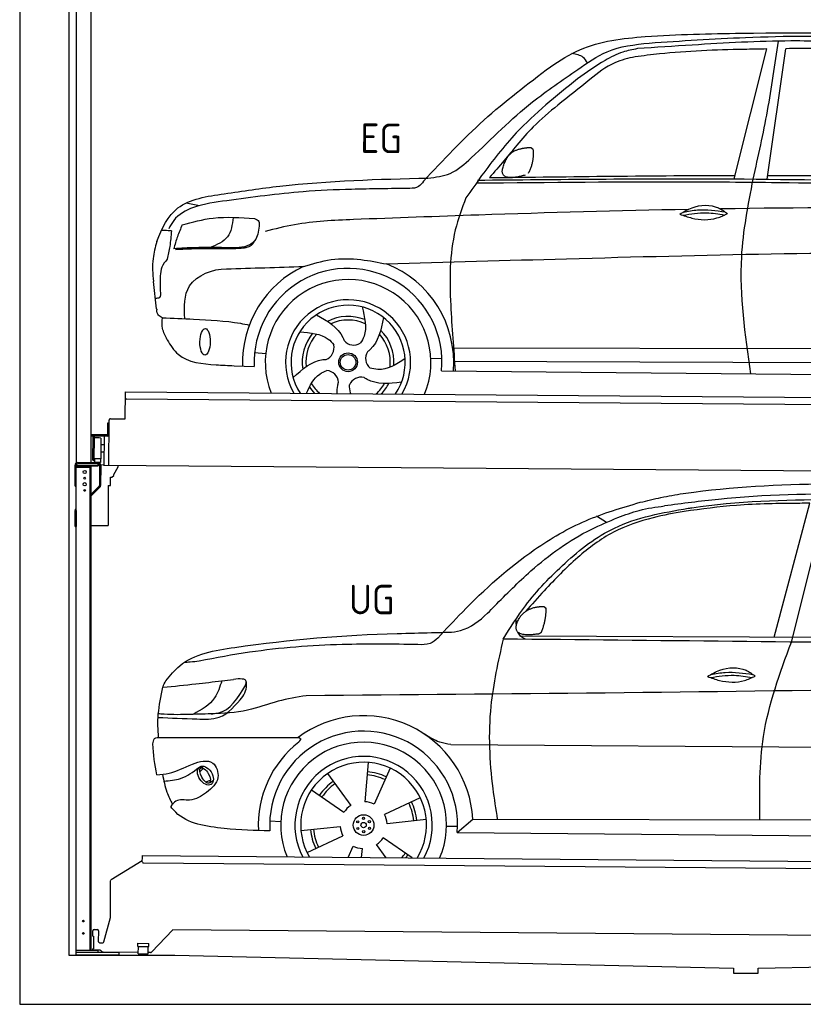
# Model space of a CAD drawing. Header units: millimetres. Extents: x -411 to 6777, y 0 to 6577.
# Tile 1 of 6: x 0 to 3183, y 0 to 3999. Entities that reach past the tile are written whole.
import ezdxf

# ---------------------------------------------------------------- set-up
doc = ezdxf.new("R2010")
doc.units = ezdxf.units.MM
for name, color, linetype, lineweight in [('AM_0', 7, 'Continuous', 50), ('car', 10, 'Continuous', 25), ('Gebäude', 7, 'Continuous', 25), ('Plattform', 7, 'Continuous', 25), ('Ständer hinten', 7, 'Continuous', 25)]:
    doc.layers.add(name, color=color, linetype=linetype, lineweight=lineweight)
doc.styles.get("Standard").update_dxf_attribs({"font": 'ISOCP.SHX'})

# ---------------------------------------------------------------- blocks, each defined once
blk = doc.blocks.new('Ständer_hinten_GT200')
at = {"layer": 'Ständer hinten'}
for p, q in [((235, 2200), (319, 2200)), ((225, 2104), (225, 2190)), ((230, 200), (230, 2190)), ((319, 2187), (230, 2187)), ((230, 2182), (290, 2182)), ((319, 2195), (235, 2195)), ((285, 2182), (285, 218)), ((290, 218), (290, 2187)), ((319, 2187), (319, 2195)), ((324, 2190), (324, 2107.2)), ((329, 2190), (328.9, 2107.1)), ((341.8, 2189.5), (329, 2190.6)), ((341.8, 2187.7), (341.8, 2189.5)), ((399.8, 2187.2), (341.8, 2187.7)), ((383, 2151.9), (399.7, 2182.7)), ((399.7, 2182.7), (399.8, 2187.2)), ((369, 2107), (369, 2140.5)), ((369, 2140.5), (374, 2140.5)), ((374, 2140.5), (382.9, 2147.4)), ((382.9, 2147.4), (383, 2147.8)), ((383, 2147.8), (383, 2151.9)), ((225, 2104), (230, 2104)), ((290, 2072.1), (322.5, 2103.6)), ((325.9, 2100), (290, 2065.2)), ((360, 2106.3), (369, 2107)), ((360, 2106.3), (360, 1944)), ((230, 2004.9), (225, 2004.9)), ((225, 1940), (225, 2004.9)), ((228.1, 2012.1), (230, 2014)), ((230, 2004.9), (230, 1940)), ((225, 1940), (230, 1940)), ((290, 1944), (360, 1944)), ((319, 218), (230, 218)), ((404, 210), (230, 210)), ((404, 200), (230, 200)), ((319, 210), (319, 218)), ((404, 200), (404, 210))]:
    blk.add_line(p, q, dxfattribs=at)
for centre, radius in [((264, 2162), 6.5), ((264, 2137), 3.7), ((264, 2112), 6.5), ((264, 2087), 3.7), ((258.6, 338), 3.7), ((258.6, 288), 3.7)]:
    blk.add_circle(centre, radius, dxfattribs=at)
for centre, radius, start, end in [((235, 2190), 10, 90, 180), ((319, 2190), 10, 0.0086, 89.9915), ((235, 2190), 5, 90, 180), ((319, 2190), 5, 0, 90), ((319, 2107.2), 5, 314.0428, 0), ((318.9, 2107.1), 10, 314.1186, 0), ((235, 2004.9), 10, 134.1186, 180)]:
    blk.add_arc(centre, radius, start, end, dxfattribs=at)
blk = doc.blocks.new('UG Plattfrom Gl550')
at = {"layer": 'Plattform'}
for p, q in [((498.2, 597.8), (498.3, 603.8)), ((498.3, 603.8), (5435.1, 560.7)), ((371.8, 506.3), (498.1, 583.5)), ((498.1, 578.8), (498.2, 597.8)), ((5429.8, 530.7), (503, 573.7)), ((368.7, 352.3), (369.4, 502.1)), ((342.2, 253.9), (368.7, 352.3)), ((297.4, 276.5), (297.6, 298.5)), ((302.6, 303.5), (314.6, 303.4)), ((319.6, 298.3), (319.2, 255.3)), ((621.4, 302.7), (535.3, 212)), ((5347, 261.5), (621.4, 302.7)), ((297.4, 276.5), (299.7, 276.5)), ((299.7, 276.5), (299.3, 225.5)), ((324.2, 250.3), (337.3, 250.2)), ((479.6, 234.9), (479.7, 247.9)), ((479.7, 247.9), (524.7, 247.5)), ((524.6, 234.5), (524.7, 247.5)), ((296.9, 220.5), (297, 225.5)), ((325.2, 220.3), (296.9, 220.5)), ((299.3, 225.5), (297, 225.5)), ((335.5, 213.3), (328.3, 219.2)), ((481.8, 210.9), (338.6, 212.2)), ((479.6, 234.9), (524.6, 234.5)), ((481.8, 204.9), (482.1, 234.9)), ((481.8, 204.9), (521.8, 204.6)), ((521.8, 204.6), (522.1, 234.6)), ((531.7, 210.5), (521.8, 210.6))]:
    blk.add_line(p, q, dxfattribs=at)
for centre, start, end in [((503.1, 578.7), 179.5, 269.5), ((374.4, 502.1), 121.4261, 179.5), ((302.6, 298.5), 89.5, 179.5), ((314.6, 298.4), 359.5, 89.5), ((324.2, 255.3), 179.5, 269.5), ((337.4, 255.2), 269.5, 344.9258), ((325.1, 215.3), 50.8402, 89.5), ((338.6, 217.2), 230.8402, 269.5), ((531.7, 215.5), 269.5, 316.4902)]:
    blk.add_arc(centre, 5, start, end, dxfattribs=at)
blk = doc.blocks.new('Palette EG Gl550')
at = {"layer": 'Plattform'}
for p, q in [((428.6, 2377), (429.5, 2487)), ((429.5, 2487), (5467.3, 2448)), ((5462.1, 2418), (434.2, 2457)), ((356.5, 2360.3), (356.1, 2314.3)), ((363.5, 2360.2), (356.5, 2360.3)), ((358.1, 2313.3), (358.5, 2360.3)), ((362.6, 2187.5), (363.6, 2372.5)), ((368.6, 2377.5), (428.6, 2377)), ((354.1, 2312.3), (292.8, 2312.8)), ((293.1, 2312.8), (293.1, 2307.8)), ((293.1, 2310.8), (355.1, 2310.3)), ((355.1, 2307.3), (293.1, 2307.8)), ((297.3, 2210.5), (298, 2304.5)), ((302, 2304.5), (301.3, 2210.5)), ((330, 2299.4), (329.3, 2215.2)), ((342.6, 2307.4), (341.7, 2187.7)), ((355.1, 2307.3), (355.1, 2310.3)), ((363.1, 2313.2), (358.1, 2313.3)), ((358.2, 2313.3), (363.1, 2313.2)), ((342.1, 2241.7), (329.5, 2241.8)), ((342.3, 2271.9), (329.8, 2272.3)), ((328.9, 2215), (303.9, 2215)), ((303.9, 2215), (303.9, 2200)), ((328.9, 2215), (303.9, 2215)), ((303.9, 2215), (303.9, 2200)), ((303.9, 2200), (328.9, 2200)), ((328.9, 2200), (303.9, 2200)), ((328.9, 2215), (328.9, 2200)), ((328.9, 2215), (328.9, 2200)), ((5465, 2148), (341.7, 2187.7))]:
    blk.add_line(p, q, dxfattribs=at)
for centre, radius, start, end in [((434.3, 2462), 5, 179.556, 269.556), ((368.6, 2372.5), 5, 89.556, 179.556), ((300, 2304.5), 2, 359.3444, 179.3444), ((302.4, 2300.4), 0.4, 179.3444, 271.7264), ((313.4, 1973.4), 326.8, 87.1681, 91.938), ((329.6, 2299.4), 0.4, 359.3444, 86.9565), ((354.1, 2314.3), 2.01, 269.7445, 359.3674), ((355.1, 2313.3), 3, 269.7663, 359.5554), ((355.1, 2313.3), 6, 269.556, 359.556), ((355.1, 2313.3), 6, 269.5566, 359.5553), ((299.3, 2210.5), 2, 179.3444, 359.3444), ((301.7, 2214.6), 0.4, 86.9623, 179.3444), ((302.7, 2223.3), 8.39, 263.3001, 278.0521), ((328.9, 2215.2), 0.4, 267.6536, 359.3444)]:
    blk.add_arc(centre, radius, start, end, dxfattribs=at)
blk = doc.blocks.new('Car_UG')
at = {"layer": 'car'}
for p, q in [((3119.4, 1502.8), (3258.9, 2083.2)), ((3049.2, 1522.4), (3188.4, 2067.2)), ((2363.9, 1981.2), (2323.3, 2005.3)), ((2018.2, 1516.7), (4071.9, 1528)), ((1686.7, 1072), (1687.1, 1072)), ((1740.1, 1072.2), (3746.7, 1078.5)), ((721.8, 952.1), (736.6, 966.1)), ((723.6, 965.3), (734.1, 974.7)), ((1405.7, 996.9), (1393.6, 837)), ((1495.1, 974.6), (1431.3, 827.5)), ((1240.8, 949.6), (1336.3, 820.8)), ((746.4, 910.7), (765.7, 918.1)), ((761.5, 906.9), (777, 916.6)), ((1176.9, 883.3), (1309.3, 793)), ((1618.4, 855.5), (1474, 786)), ((1643.8, 766.9), (1484.6, 748.6)), ((1770.2, 716.1), (1832.9, 770.4)), ((1832.9, 770.4), (3642.9, 784.6)), ((1008.4, 755), (1053.1, 753.1)), ((1135.4, 716.9), (1294.6, 735.3)), ((1726.3, 740.3), (1771.1, 740.7)), ((1160.8, 628.4), (1305.2, 697.9)), ((1588.1, 610.3), (1469.9, 690.9)), ((1770.2, 716.1), (3701, 717.8)), ((1327.7, 609.9), (1347.9, 656.3)), ((1382.8, 610), (1385.6, 646.8)), ((1482.1, 610.1), (1442.9, 663))]:
    blk.add_line(p, q, dxfattribs=at)
for centre, radius in [((1389.6, 741.9), 41.9), ((1388.8, 769.1), 4.46), ((1412.8, 756.2), 4.46), ((1365.7, 754.9), 4.46), ((1366.4, 727.7), 4.46), ((1389.6, 741.9), 10.7), ((1413.5, 729), 4.46), ((1390.3, 714.8), 4.46)]:
    blk.add_circle(centre, radius, dxfattribs=at)
for centre, radius, start, end in [((1389.8, 742.4), 443.9, 3.6233, 127.5084), ((1389.6, 741.9), 381.5, 356.1115, 184.141), ((1389.6, 741.9), 427.8, 128.5907, 183.5582), ((1389.6, 741.9), 336.7, 337.0019, 203.1531), ((1389.6, 741.9), 279.1, 331.8638, 208.2913), ((1389.6, 741.9), 255.4, 328.9743, 211.1808), ((1389.6, 741.9), 204, 65.3726, 86.5671), ((1389.6, 741.9), 216.3, 65.4485, 86.5251), ((1389.6, 741.9), 216.3, 125.4485, 146.5251), ((1389.6, 741.9), 204, 125.3726, 146.5671), ((1389.6, 741.9), 95.2, 124.034, 147.5844), ((1389.6, 741.9), 95.2, 64.034, 87.5844), ((1389.6, 741.9), 204, 5.3726, 26.5671), ((1389.6, 741.9), 216.3, 5.4485, 26.5251), ((1389.6, 741.9), 95.2, 4.034, 27.5844), ((1389.6, 742), 216.3, 185.4485, 206.5251), ((1389.6, 741.9), 204, 185.3726, 206.5671), ((1389.6, 742), 95.2, 184.034, 207.5844), ((1389.6, 741.9), 95.2, 304.034, 327.5844), ((1389.6, 741.9), 95.2, 244.034, 267.5844), ((1389.6, 741.9), 204, 319.7706, 326.5671), ((1389.6, 741.9), 216.3, 322.4984, 326.5251)]:
    blk.add_arc(centre, radius, start, end, dxfattribs=at)
for centre, major_axis, ratio in [((744.9, 936.4), (23.2, -35.3), 0.641217), ((743.6, 937), (-17.9, 30.2), 0.433194)]:
    blk.add_ellipse(centre, major_axis=major_axis, ratio=ratio, dxfattribs=at)
for points, knots in [([(2673.6, 2101.7), (2688.3, 2103.8), (2892.1, 2133.3), (3240, 2153.3), (3572.3, 2144.1), (3713.5, 2140.2)], [0, 0, 0, 0, 44.363443, 617.827051, 1041.677324, 1041.677324, 1041.677324, 1041.677324]), ([(2499.6, 2064), (2527.6, 2071.1), (2585.2, 2085.6), (2643.6, 2096.2), (2673.6, 2101.7)], [0, 0, 0, 0, 86.602296, 178.13615, 178.13615, 178.13615, 178.13615]), ([(4360.6, 1997.9), (4212.5, 2028.4), (3890.5, 2094.7), (3371.9, 2112.1), (2931.5, 2097.6), (2671.4, 2060.7), (2598.4, 2050.4)], [0, 0, 0, 0, 452.969864, 984.660554, 1551.463157, 1772.575196, 1772.575196, 1772.575196, 1772.575196]), ([(2694.7, 2041.5), (2699.6, 2042.3), (2889.8, 2073.3), (3138.1, 2082), (3380.2, 2085), (3434.7, 2085.7)], [0, 0, 0, 0, 14.958905, 578.066478, 741.647169, 741.647169, 741.647169, 741.647169]), ([(1683.6, 1504.3), (1716, 1540.2), (1835.2, 1672), (2026, 1846.8), (2274, 1995.2), (2424.9, 2041.2), (2499.6, 2064)], [0, 0, 0, 0, 145.246154, 533.109695, 771.486221, 1004.894321, 1004.894321, 1004.894321, 1004.894321]), ([(1948.9, 1503), (1977.4, 1549.1), (2047.5, 1662.6), (2194.7, 1820), (2405.9, 1988.6), (2591.2, 2022.5), (2694.7, 2041.5)], [0, 0, 0, 0, 162.281083, 399.433399, 644.903205, 954.973623, 954.973623, 954.973623, 954.973623]), ([(2410.1, 2001.1), (2438.7, 2012.2), (2499.5, 2035.7), (2564.1, 2045.3), (2598.4, 2050.4)], [0, 0, 0, 0, 91.476949, 195.154815, 195.154815, 195.154815, 195.154815]), ([(3188.4, 2067.2), (3174.9, 2066.9), (3075.5, 2064.8), (2904.7, 2061.4), (2749, 2038.7), (2678.4, 2028.4)], [666.326512, 666.326512, 666.326512, 666.326512, 706.624571, 964.215873, 1178.205668, 1178.205668, 1178.205668, 1178.205668]), ([(1912.1, 1636.5), (1959.9, 1685.6), (2076.7, 1805.6), (2245.6, 1931.2), (2373.5, 1985.5), (2410.1, 2001.1)], [0, 0, 0, 0, 205.645796, 502.611548, 621.944957, 621.944957, 621.944957, 621.944957]), ([(2678.4, 2028.4), (2636.4, 2020.6), (2538.1, 2002.3), (2386.2, 1948.2), (2241.1, 1837.7), (2130.6, 1720.8), (2063.6, 1644.3), (2038.6, 1615.8)], [0, 0, 0, 0, 128.205286, 300.044117, 477.787268, 668.958491, 782.608096, 782.608096, 782.608096, 782.608096]), ([(1657.5, 1526.1), (1663.4, 1526.4), (1702.6, 1528.5), (1788.4, 1525.3), (1864.5, 1585.3), (1903.1, 1626.8), (1912.1, 1636.5)], [0, 0, 0, 0, 17.864769, 117.886459, 248.863247, 288.815655, 288.815655, 288.815655, 288.815655]), ([(581, 1319.9), (598.5, 1341.9), (665.7, 1426.2), (1011.8, 1486.6), (1343.3, 1516.6), (1611.1, 1524.7), (1657.5, 1526.1)], [0, 0, 0, 0, 82.89181, 318.191673, 980.786507, 1119.82356, 1119.82356, 1119.82356, 1119.82356]), ([(2040.1, 1502.9), (2032.7, 1506.7), (2018.7, 1513.7), (2010.9, 1525.5), (2008.3, 1531.9)], [0, 0, 0, 0, 23.95332, 45.454919, 45.454919, 45.454919, 45.454919]), ([(1683.6, 1504.3), (1673.7, 1495.6), (1651, 1475.4), (1620.2, 1476.6), (1602.8, 1477.3)], [0, 0, 0, 0, 38.143453, 88.165274, 88.165274, 88.165274, 88.165274]), ([(1948.9, 1503), (1929.3, 1412.2), (1886.1, 1212.1), (1900, 963.5), (1925.5, 812.4), (1932.4, 771.2)], [0, 0, 0, 0, 277.646403, 612.029433, 737.577371, 737.577371, 737.577371, 737.577371]), ([(2999.2, 779.6), (2996.6, 893.4), (2990.8, 1141.6), (3074.2, 1376), (3119.4, 1502.8)], [0, 0, 0, 0, 338.772014, 738.643609, 738.643609, 738.643609, 738.643609]), ([(1602.8, 1477.3), (1500.3, 1477.6), (1272, 1478.3), (974.5, 1452.7), (783, 1414.7), (715, 1401.3)], [0, 0, 0, 0, 307.290604, 684.949059, 892.925798, 892.925798, 892.925798, 892.925798]), ([(715, 1401.3), (702.8, 1399.4), (682.4, 1396.2), (661.8, 1395), (653.6, 1394.5)], [0, 0, 0, 0, 36.94927, 61.79219, 61.79219, 61.79219, 61.79219]), ([(2780.2, 1359.4), (2796.1, 1369.2), (2842.3, 1397.6), (2920.7, 1401), (2961.8, 1371.5), (2973.8, 1362.9)], [0, 0, 0, 0, 56.386158, 162.852709, 206.792536, 206.792536, 206.792536, 206.792536]), ([(2780.2, 1359.4), (2796.2, 1353.4), (2844.4, 1336.4), (2915.2, 1334.3), (2959.9, 1356.1), (2973.8, 1362.9)], [5.208578, 5.208578, 5.208578, 5.208578, 44.198582, 121.455021, 156.55166, 156.55166, 156.55166, 156.55166]), ([(2791.9, 1355.2), (2824.2, 1360.6), (2880.8, 1370.1), (2937.3, 1361.2), (2961.4, 1356.9)], [0, 0, 0, 0, 73.878693, 129.282646, 129.282646, 129.282646, 129.282646]), ([(2793.8, 1367.6), (2813.3, 1371.6), (2869.7, 1382.1), (2927, 1374.8), (2964.4, 1369.6)], [7.57653, 7.57653, 7.57653, 7.57653, 52.544532, 137.659237, 137.659237, 137.659237, 137.659237]), ([(568.9, 1293.5), (613.6, 1298.3), (693.2, 1306.7), (772.5, 1317.5), (807.3, 1322.2)], [0, 0, 0, 0, 134.722083, 240.148268, 240.148268, 240.148268, 240.148268]), ([(568.9, 1293.5), (569, 1293.9), (571, 1303.4), (576.1, 1311.8), (581, 1319.9)], [0, 0, 0, 0, 1.13726, 29.051294, 29.051294, 29.051294, 29.051294]), ([(807.3, 1322.2), (800.1, 1297.4), (782.2, 1236.2), (725.9, 1203.7), (692.4, 1184.4)], [0, 0, 0, 0, 75.006289, 185.501988, 185.501988, 185.501988, 185.501988]), ([(905, 1306), (906.1, 1310.7), (911.9, 1334), (880.5, 1330.9), (855.5, 1328.4)], [0, 0, 0, 0, 13.096912, 65.411115, 65.411115, 65.411115, 65.411115]), ([(893.3, 1258.9), (898.7, 1268.9), (909.3, 1288.1), (908.2, 1310.1), (907.7, 1320.6)], [0, 0, 0, 0, 33.373471, 64.521028, 64.521028, 64.521028, 64.521028]), ([(4890.6, 1288.6), (4777.2, 1299.9), (4524.7, 1325.1), (4086.9, 1331.2), (2954.4, 1298.1), (1961.1, 1279.8), (1151.4, 1264.8)], [0, 0, 0, 0, 341.879851, 760.963773, 1312.001547, 3741.308129, 3741.308129, 3741.308129, 3741.308129]), ([(553.4, 1089.4), (549.9, 1120.8), (547.7, 1189.3), (561.5, 1256.9), (568.9, 1293.5)], [233.087768, 233.087768, 233.087768, 233.087768, 327.386109, 438.943239, 438.943239, 438.943239, 438.943239]), ([(766.1, 1187.6), (775.3, 1188.3), (838.7, 1193.2), (874.5, 1254), (905, 1306)], [0, 0, 0, 0, 27.186628, 187.736759, 187.736759, 187.736759, 187.736759]), ([(550.5, 1170.6), (602.3, 1169.1), (683.6, 1166.7), (816, 1163.2), (864.7, 1223.5), (893.3, 1258.9)], [0, 0, 0, 0, 158.046902, 247.919639, 375.430208, 375.430208, 375.430208, 375.430208]), ([(1151.4, 1264.8), (1112.9, 1258.3), (1031.9, 1244.5), (908.8, 1194.3), (815.8, 1189.9), (766.1, 1187.6)], [0, 0, 0, 0, 117.033337, 246.052945, 394.183881, 394.183881, 394.183881, 394.183881]), ([(766.1, 1187.6), (733.2, 1186.1), (665.1, 1182.9), (593.3, 1181.8), (554.8, 1185), (551.4, 1185.2)], [0, 0, 0, 0, 98.913306, 204.443634, 214.852043, 214.852043, 214.852043, 214.852043]), ([(530.6, 1062.9), (531.2, 1071), (532, 1081.5), (543.6, 1089.6), (549.7, 1089.5), (553.4, 1089.4)], [0, 0, 0, 0, 22.369619, 29.273836, 40.160281, 40.160281, 40.160281, 40.160281]), ([(553.4, 1089.4), (615.4, 1090), (826.6, 1091.9), (1037.8, 1093.8), (1119.5, 1094.5)], [24.694283, 24.694283, 24.694283, 24.694283, 210.588534, 658.29544, 658.29544, 658.29544, 658.29544]), ([(1119.5, 1094.5), (1123.9, 1094), (1135.3, 1092.6), (1127.5, 1082.5), (1122.8, 1076.3)], [0, 0, 0, 0, 10.752795, 27.576977, 27.576977, 27.576977, 27.576977]), ([(1740.1, 1072.2), (1724.8, 1074.7), (1686.2, 1081), (1652.7, 1101.6), (1632.5, 1114.1)], [0, 0, 0, 0, 45.939522, 116.435962, 116.435962, 116.435962, 116.435962]), ([(547.6, 937.7), (564.6, 939.3), (615.7, 944.2), (679.2, 981.7), (778.3, 1010.2), (809.5, 918), (771.3, 885.5), (750.3, 867.6)], [0, 0, 0, 0, 50.161126, 151.683964, 234.294042, 296.871295, 373.222701, 373.222701, 373.222701, 373.222701]), ([(576.5, 912.7), (599.7, 914.5), (652.2, 918.4), (694.4, 950.6), (718, 968.6)], [0, 0, 0, 0, 68.191309, 155.020743, 155.020743, 155.020743, 155.020743]), ([(570.5, 940.1), (575.7, 915.7), (584.8, 873.3), (604.1, 834.6), (612.3, 818.2)], [0, 0, 0, 0, 74.615031, 129.277415, 129.277415, 129.277415, 129.277415]), ([(750.3, 867.6), (729, 853), (691.8, 827.7), (629.6, 843), (612, 818.1), (605.8, 809.3)], [0, 0, 0, 0, 75.158891, 131.059011, 161.208919, 161.208919, 161.208919, 161.208919]), ([(1009.1, 714.4), (948.8, 715.2), (819.4, 718.6), (662.4, 741.7), (611.9, 801), (605.8, 809.3)], [46.114962, 46.114962, 46.114962, 46.114962, 230.839937, 438.448503, 469.89769, 469.89769, 469.89769, 469.89769])]:
    blk.add_open_spline(points, degree=3, knots=knots, dxfattribs=at)
for points, degree in [([(2012.7, 1587.1), (2028.9, 1617.5), (2071.5, 1632)], 2), ([(2071.5, 1632), (2100.1, 1638), (2113, 1636.9)], 2), ([(2103.7, 1532.7), (2124.6, 1585.9), (2121.6, 1630.8)], 2), ([(2113, 1636.9), (2119.1, 1630.9), (2121.6, 1630.8)], 2), ([(2001.9, 1560.2), (2001.1, 1568), (2000.7, 1576.3), (2000.3, 1584.5)], 3), ([(2090.2, 1524.9), (1968.2, 1505.1), (2012.7, 1587.1)], 2), ([(2090.2, 1524.9), (2096.2, 1526.7), (2103.7, 1532.7)], 2), ([(3811.9, 1502.7), (3190.9, 1502.8), (2569.9, 1502.9), (1948.9, 1503)], 3), ([(807.3, 1322.2), (823.4, 1324.3), (839.4, 1326.3), (855.5, 1328.4)], 3), ([(547.6, 937.7), (537.8, 978.4), (533.7, 1020.6), (530.6, 1062.9)], 3)]:
    blk.add_open_spline(points, degree=degree, dxfattribs=at)
blk = doc.blocks.new('Car_EG')
at = {"layer": 'car'}
for p, q in [((2876.3, 3374.3), (3004.9, 3903.2)), ((3010.3, 3374.3), (3081.8, 3904.9)), ((651.2, 3259.4), (705.8, 3249.4)), ((534.3, 2828.2), (520.9, 2939.3)), ((1741.3, 2679.3), (3606.5, 2690.6)), ((933.9, 2653.9), (978.9, 2651.1)), ((850.9, 2600.1), (932.6, 2597.9)), ((1649.5, 2636.5), (1694.6, 2636.2)), ((1742.5, 2625.9), (3600.6, 2633.6)), ((1693.8, 2586), (3651, 2582.3))]:
    blk.add_line(p, q, dxfattribs=at)
for radius in [38.2, 31.6]:
    blk.add_circle((1313.6, 2617.5), radius, dxfattribs=at)
for centre, radius, start, end in [((1313.6, 2617.4), 429, 115.3257, 182.2892), ((1313.6, 2617.4), 429, 355.78, 69.0419), ((1313.6, 2617.5), 381.5, 355.2633, 182.9357), ((1313.6, 2617.4), 336.4, 337.7896, 202.2104), ((1313.6, 2617.4), 254, 329.958, 210.042), ((1313.6, 2617.5), 231.9, 326.7412, 213.2588), ((1313.6, 2617.5), 186.2, 69.0353, 117.173), ((1313.6, 2617.5), 171.5, 66.3622, 114.5079), ((1313.6, 2617.5), 186.2, 141.0346, 189.1631), ((1313.6, 2617.5), 171.5, 138.3625, 186.4977), ((1313.6, 2617.5), 171.5, 354.349, 42.5022), ((1313.6, 2617.5), 186.2, 357.0232, 45.1683), ((1203.8, 2676.3), 52.3, 293.4441, 13.2029), ((1335.7, 2740.1), 52.3, 221.4441, 301.2029), ((1437.1, 2634.4), 52.3, 149.4441, 229.2029), ((1223.7, 2531.2), 52.3, 5.4441, 85.2029), ((1313.6, 2617.5), 171.5, 210.3494, 227.8612), ((1367.9, 2505.3), 52.3, 77.4441, 157.2029), ((1313.6, 2617.5), 171.5, 312.1388, 330.4884), ((1313.6, 2617.5), 186.2, 316.9275, 333.1555), ((1313.6, 2617.5), 186.2, 213.0221, 223.0725)]:
    blk.add_arc(centre, radius, start, end, dxfattribs=at)
blk.add_ellipse((732.2, 2696.1), major_axis=(-0.6, -53.8), ratio=0.38902, dxfattribs=at)
for points, knots in [([(2125.9, 3824.1), (2164.8, 3849.7), (2279.7, 3925.3), (2552.6, 3957.8), (2771.9, 3963.4), (2901.5, 3966.7)], [0, 0, 0, 0, 138.416977, 409.239574, 800.634472, 800.634472, 800.634472, 800.634472]), ([(2526.9, 3923.5), (2656.9, 3933.3), (2949.9, 3955.4), (3422.9, 3961.7), (3824.8, 3933.3), (4068.6, 3917.8), (4126.3, 3911)], [0, 0, 0, 0, 391.04113, 881.651907, 1416.366113, 1602.404452, 1602.404452, 1602.404452, 1602.404452]), ([(2901.5, 3966.7), (3162.7, 3970.3), (3629.1, 3976.8), (4094, 3939.6), (4298.6, 3923.3)], [0, 0, 0, 0, 783.131876, 1398.451598, 1398.451598, 1398.451598, 1398.451598]), ([(1632.3, 3368), (1663.4, 3372), (1730.5, 3380.6), (1866.8, 3504.8), (2019.1, 3664.9), (2213.8, 3794.9), (2361.4, 3904.2), (2467.8, 3916.6), (2526.9, 3923.5)], [0, 0, 0, 0, 92.088496, 198.244431, 535.20583, 761.03899, 900.746615, 1075.694159, 1075.694159, 1075.694159, 1075.694159]), ([(3391.9, 3932.7), (3295.3, 3935.1), (3064.9, 3940.8), (2760.5, 3921.2), (2553.1, 3905.9), (2478.9, 3900.4)], [0, 0, 0, 0, 289.925788, 691.034976, 914.075582, 914.075582, 914.075582, 914.075582]), ([(2953.5, 3374.4), (2973.2, 3466.8), (3012.9, 3652.5), (3038.4, 3840.8), (3051.2, 3935.3)], [0, 0, 0, 0, 283.470666, 569.579509, 569.579509, 569.579509, 569.579509]), ([(2478.9, 3900.4), (2458.9, 3896.3), (2412.8, 3886.9), (2330.2, 3844.1), (2272.4, 3801.9), (2236, 3775.3)], [0, 0, 0, 0, 61.035564, 140.794883, 275.952712, 275.952712, 275.952712, 275.952712]), ([(3004.9, 3903.2), (2973.6, 3902.4), (2827.9, 3898.6), (2649.2, 3891), (2503.1, 3871.5), (2470.4, 3867.2)], [197.256536, 197.256536, 197.256536, 197.256536, 291.063452, 634.28515, 733.122134, 733.122134, 733.122134, 733.122134]), ([(2470.4, 3867.2), (2442, 3860.6), (2373.5, 3844.7), (2275.1, 3763.3), (2200.8, 3703.4), (2158, 3668.9)], [0, 0, 0, 0, 86.597787, 208.561469, 374.433345, 374.433345, 374.433345, 374.433345]), ([(2276.8, 3841.3), (2271.4, 3849.3), (2256.6, 3870.9), (2230.1, 3875.3), (2213.2, 3878.1)], [0, 0, 0, 0, 27.928882, 76.157533, 76.157533, 76.157533, 76.157533]), ([(1614.8, 3355.6), (1693.6, 3441.3), (1850.5, 3612.2), (2034.3, 3753.6), (2125.9, 3824.1)], [0, 0, 0, 0, 348.504368, 694.469057, 694.469057, 694.469057, 694.469057]), ([(2236, 3775.3), (2150.3, 3705.2), (2006.7, 3587.8), (1871, 3410.9), (1807.9, 3319), (1786.9, 3288.5)], [0, 0, 0, 0, 330.81645, 554.406323, 665.421108, 665.421108, 665.421108, 665.421108]), ([(2158, 3668.9), (2123.6, 3640.1), (2063.8, 3589.8), (1996, 3509.1), (1938.9, 3438.8), (1901.7, 3394.9), (1882.1, 3371.8)], [0, 0, 0, 0, 134.354018, 233.932561, 315.374508, 406.281998, 406.281998, 406.281998, 406.281998]), ([(805.5, 3298.3), (880.5, 3309.9), (1154.1, 3352.3), (1431.1, 3362.2), (1632.3, 3368)], [0, 0, 0, 0, 227.568723, 830.29912, 830.29912, 830.29912, 830.29912]), ([(1829.4, 3350), (2123.4, 3354.9), (2547, 3361.9), (3369.2, 3362), (3897.4, 3350.9), (4296, 3342.6)], [0, 0, 0, 0, 882.102268, 1270.770708, 2466.750946, 2466.750946, 2466.750946, 2466.750946]), ([(1833.2, 3361.3), (2161.7, 3367.2), (3013.6, 3382.7), (3865.5, 3365), (4388.9, 3354.1)], [0, 0, 0, 0, 985.739727, 2555.887054, 2555.887054, 2555.887054, 2555.887054]), ([(2950.5, 2583.6), (2925.9, 2741.9), (2884.8, 3006.6), (2933.8, 3268.9), (2953.5, 3374.4)], [0, 0, 0, 0, 475.917648, 795.663342, 795.663342, 795.663342, 795.663342]), ([(1559.4, 3325.3), (1480.1, 3324), (1335.7, 3321.6), (1086.9, 3309.2), (918.9, 3284.8), (815.5, 3269.8)], [0, 0, 0, 0, 238.01557, 433.396453, 746.784674, 746.784674, 746.784674, 746.784674]), ([(1614.8, 3355.6), (1608.6, 3346.8), (1595.1, 3328), (1571.9, 3326.2), (1559.4, 3325.3)], [0, 0, 0, 0, 30.757615, 66.116724, 66.116724, 66.116724, 66.116724]), ([(532.7, 3101.6), (552.8, 3157.2), (606.7, 3266.9), (735.6, 3287.3), (805.5, 3298.3)], [67.561551, 67.561551, 67.561551, 67.561551, 233.573658, 430.399521, 430.399521, 430.399521, 430.399521]), ([(1786.9, 3288.5), (1771.3, 3245.5), (1720.6, 3106.3), (1724.5, 2864.4), (1741.6, 2674.5), (1749.5, 2585.9)], [0, 0, 0, 0, 136.633435, 442.372192, 710.487643, 710.487643, 710.487643, 710.487643]), ([(815.5, 3269.8), (770.1, 3263.7), (693.2, 3253.3), (607.6, 3206.4), (587.4, 3165.7), (581.5, 3153.9)], [0, 0, 0, 0, 137.99626, 233.728897, 272.771125, 272.771125, 272.771125, 272.771125]), ([(2689.9, 3249), (2406.4, 3241.5), (1953.4, 3225.3), (1500.6, 3205), (1331.1, 3197.4)], [1993.331731, 1993.331731, 1993.331731, 1993.331731, 2843.912796, 3352.993084, 3352.993084, 3352.993084, 3352.993084]), ([(2656.4, 3229.7), (2672.4, 3239.6), (2718.6, 3267.9), (2797, 3271.4), (2838.1, 3241.9), (2850.1, 3233.3)], [0, 0, 0, 0, 56.386158, 162.852709, 206.792536, 206.792536, 206.792536, 206.792536]), ([(2670.1, 3238), (2689.5, 3242), (2746, 3252.5), (2803.2, 3245.2), (2840.7, 3240)], [7.57653, 7.57653, 7.57653, 7.57653, 52.544532, 137.659237, 137.659237, 137.659237, 137.659237]), ([(635.9, 3170.6), (677.3, 3182), (773, 3208.6), (872.5, 3202), (928.9, 3198.3)], [0, 0, 0, 0, 128.068451, 296.209187, 296.209187, 296.209187, 296.209187]), ([(842.6, 3202.6), (838.9, 3173.2), (831.6, 3114.5), (777.3, 3091), (750.2, 3079.2)], [0, 0, 0, 0, 82.469489, 164.871029, 164.871029, 164.871029, 164.871029]), ([(2656.4, 3229.7), (2672.5, 3223.8), (2720.7, 3206.8), (2791.5, 3204.7), (2836.2, 3226.5), (2850.1, 3233.3)], [5.208578, 5.208578, 5.208578, 5.208578, 44.198582, 121.455021, 156.55166, 156.55166, 156.55166, 156.55166]), ([(2668.2, 3225.6), (2700.5, 3231), (2757.1, 3240.4), (2813.5, 3231.6), (2837.7, 3227.3)], [0, 0, 0, 0, 73.878693, 129.282646, 129.282646, 129.282646, 129.282646]), ([(635.9, 3170.6), (629, 3154.6), (615.3, 3123), (606.3, 3089.8), (601.9, 3073.3)], [0, 0, 0, 0, 52.081574, 103.113227, 103.113227, 103.113227, 103.113227]), ([(948.3, 3167.2), (945.6, 3145.6), (941.6, 3114.6), (905.7, 3086), (862.9, 3078.5), (829.7, 3078.8), (810.5, 3079)], [0, 0, 0, 0, 61.688141, 88.915796, 131.377114, 188.888446, 188.888446, 188.888446, 188.888446]), ([(928.9, 3198.3), (936.2, 3195.1), (950, 3189.1), (948.8, 3174.2), (948.3, 3167.2)], [0, 0, 0, 0, 21.276303, 40.575349, 40.575349, 40.575349, 40.575349]), ([(1331.1, 3197.4), (1250.8, 3193.4), (1129.6, 3187.4), (1012.6, 3156.6), (973.1, 3146.2)], [0, 0, 0, 0, 240.25843, 362.37059, 362.37059, 362.37059, 362.37059]), ([(592.1, 3145.2), (583, 3146), (569.4, 3147.1), (555.8, 3147.4), (551.3, 3147.5)], [0, 0, 0, 0, 27.361498, 40.86311, 40.86311, 40.86311, 40.86311]), ([(592.1, 3145.2), (590.5, 3124.3), (587.6, 3085.8), (579.7, 3048.1), (576.2, 3030.9)], [0, 0, 0, 0, 62.962155, 115.550095, 115.550095, 115.550095, 115.550095]), ([(532.7, 3101.6), (526.8, 3078.7), (513.1, 3025.4), (517.3, 2970.6), (520.9, 2939.3)], [0, 0, 0, 0, 70.489124, 164.038385, 164.038385, 164.038385, 164.038385]), ([(810.5, 3079), (769.9, 3079.3), (700.3, 3079.8), (630.8, 3075.2), (601.9, 3073.3)], [0, 0, 0, 0, 121.811128, 208.751004, 208.751004, 208.751004, 208.751004]), ([(930.2, 3108.1), (926.3, 3100.6), (919.2, 3086.9), (899.9, 3080.7), (883.7, 3077.1), (868.6, 3076.2), (857.9, 3075.7), (852.9, 3075.4)], [0, 0, 0, 0, 24.299806, 44.374389, 57.433548, 74.613131, 89.537932, 89.537932, 89.537932, 89.537932]), ([(1467, 3018.1), (1710.5, 3027.3), (2508.4, 3056.9), (3507.6, 3089.1), (4263.4, 3081.5), (4464.4, 3079.4)], [651.356687, 651.356687, 651.356687, 651.356687, 1382.168851, 3046.715693, 3649.598352, 3649.598352, 3649.598352, 3649.598352]), ([(630.4, 3070.6), (626.8, 3070.4), (619.7, 3070), (612.6, 3069.5), (609.1, 3069.2)], [0, 0, 0, 0, 10.705348, 21.344027, 21.344027, 21.344027, 21.344027]), ([(852.9, 3075.4), (828.7, 3075.2), (779.1, 3074.7), (716.2, 3074.6), (666.2, 3072.2), (641.7, 3071.1), (630.4, 3070.6)], [0, 0, 0, 0, 72.676028, 148.847009, 188.713602, 222.633888, 222.633888, 222.633888, 222.633888]), ([(1130.1, 3005.2), (1166.7, 3016.7), (1242.3, 3040.4), (1358.1, 3038.8), (1432.5, 3024.6), (1467, 3018.1)], [0, 0, 0, 0, 114.625588, 236.419766, 341.954275, 341.954275, 341.954275, 341.954275]), ([(576.2, 3030.9), (567.2, 3020.5), (550.2, 3000.6), (548.9, 2974.5), (548.2, 2962.1)], [0, 0, 0, 0, 39.820875, 76.149862, 76.149862, 76.149862, 76.149862]), ([(548.2, 2962.1), (547.5, 2943.7), (546.3, 2916.9), (551.8, 2871.5), (535.1, 2871.2), (529.1, 2871.1)], [0, 0, 0, 0, 60.515449, 88.47232, 104.289332, 104.289332, 104.289332, 104.289332]), ([(648.8, 2789.3), (646.6, 2837.9), (641.6, 2945.8), (761.3, 2993.2), (816.2, 2993.1)], [0, 0, 0, 0, 134.846457, 299.405554, 299.405554, 299.405554, 299.405554]), ([(1368.9, 2842.7), (1379.3, 2800.9), (1392.7, 2747.5), (1369, 2704.5), (1362.8, 2695.4)], [0, 0, 0, 0, 119.179133, 152.546972, 152.546972, 152.546972, 152.546972]), ([(558.1, 2792.8), (551.8, 2795.5), (538, 2801.5), (535.9, 2816.7), (534.8, 2825.1)], [0, 0, 0, 0, 19.140318, 42.478009, 42.478009, 42.478009, 42.478009]), ([(1184, 2809.8), (1228.2, 2784.6), (1276.9, 2756.8), (1295, 2710), (1296.5, 2705.5)], [0, 0, 0, 0, 140.862207, 155.3883, 155.3883, 155.3883, 155.3883]), ([(1456.5, 2800.1), (1446.2, 2750.3), (1434.8, 2695.3), (1395.9, 2663.7), (1392, 2660.9)], [0, 0, 0, 0, 140.862207, 155.444261, 155.444261, 155.444261, 155.444261]), ([(577.8, 2703.6), (570.1, 2718.6), (555.8, 2746.7), (557.3, 2778.1), (558.1, 2792.8)], [0, 0, 0, 0, 49.34423, 92.772447, 92.772447, 92.772447, 92.772447]), ([(558.1, 2792.8), (600.3, 2791.2), (705.9, 2787.1), (824.6, 2782.4), (899, 2768.2), (911, 2765.7)], [0, 0, 0, 0, 126.842835, 317.453829, 354.349286, 354.349286, 354.349286, 354.349286]), ([(1116.5, 2739.6), (1159.4, 2736.7), (1214.4, 2732.9), (1248, 2697), (1254.7, 2688.2)], [0, 0, 0, 0, 119.179133, 152.627431, 152.627431, 152.627431, 152.627431]), ([(577.8, 2703.6), (591.5, 2681.9), (634.5, 2613.9), (750.4, 2603.7), (826.8, 2600.9), (850.9, 2600.1)], [0, 0, 0, 0, 74.559643, 234.06367, 307.600106, 307.600106, 307.600106, 307.600106]), ([(1090.6, 2553.6), (1128.2, 2587.8), (1169.8, 2625.6), (1219.8, 2628.4), (1224.6, 2628.4)], [0, 0, 0, 0, 140.862207, 155.442461, 155.442461, 155.442461, 155.442461]), ([(1544.9, 2634.4), (1509.1, 2610.9), (1463.6, 2581), (1413.5, 2592.4), (1402.9, 2594.8)], [0, 0, 0, 0, 119.179133, 151.2485, 151.2485, 151.2485, 151.2485]), ([(1145.7, 2490.3), (1159.2, 2522.1), (1179.7, 2561.8), (1217.6, 2579.6), (1228.1, 2583.3)], [22.572369, 22.572369, 22.572369, 22.572369, 119.179133, 152.616634, 152.616634, 152.616634, 152.616634]), ([(1270.6, 2490.3), (1269.7, 2501.1), (1270.2, 2516.5), (1274.2, 2531.7), (1275.7, 2536.2)], [106.941313, 106.941313, 106.941313, 106.941313, 140.862207, 155.531654, 155.531654, 155.531654, 155.531654]), ([(1325.3, 2490.3), (1325, 2491.4), (1321.8, 2502.6), (1320.7, 2514.7), (1319.7, 2525.5)], [115.456701, 115.456701, 115.456701, 115.456701, 119.179133, 151.284708, 151.284708, 151.284708, 151.284708]), ([(1531.5, 2538), (1480.9, 2532.4), (1425.1, 2526.3), (1383, 2553.5), (1379.1, 2556.3)], [0, 0, 0, 0, 140.862207, 155.53262, 155.53262, 155.53262, 155.53262])]:
    blk.add_open_spline(points, degree=3, knots=knots, dxfattribs=at)
for points, degree in [([(3202.1, 3907.3), (3162, 3906.6), (3121.9, 3905.8), (3081.8, 3904.9)], 3), ([(1949.8, 3445.6), (1963.1, 3479.7), (2008.7, 3490.5)], 2), ([(2008.7, 3490.5), (2037.3, 3496.5), (2050.2, 3495.4)], 2), ([(2040.8, 3391.3), (2065.8, 3442.4), (2058.8, 3489.3)], 2), ([(2050.2, 3495.4), (2056.3, 3489.4), (2058.8, 3489.3)], 2), ([(2027.4, 3383.4), (1895.7, 3344.2), (1949.8, 3445.6)], 2), ([(1882.1, 3371.8), (2214.7, 3378.8), (2547.3, 3385.8), (2879.8, 3388.7)], 3), ([(3012.3, 3389.7), (3322.7, 3391.5), (3633.1, 3389.6), (3943.4, 3385.3)], 3), ([(3767.9, 3262), (3452.4, 3263.3), (3136.8, 3259.5), (2821.3, 3252.2)], 3), ([(816.2, 2993.1), (920.8, 2997.2), (1025.4, 3001.2), (1130.1, 3005.2)], 3), ([(534.3, 2828.2), (534.5, 2827.1), (534.6, 2826.1), (534.8, 2825.1)], 3), ([(1001.9, 2743.9), (1001.9, 2743.9), (1001.9, 2743.9), (1001.9, 2743.9)], 3)]:
    blk.add_open_spline(points, degree=degree, dxfattribs=at)
blk.add_text('EG', height=120).set_placement((1356.4, 3468.1))
blk = doc.blocks.new('Ständer hinten')
at = {"layer": 'Ständer hinten'}
for p, q in [((229.9, 5212), (229.9, 2198.6)), ((229.9, 5212), (289.9, 5212)), ((289.9, 2200), (289.9, 5212)), ((289.9, 5092), (312.9, 5092)), ((312.9, 5092), (312.9, 4640.7)), ((230, 2190), (230, 2187)), ((230, 2187), (318.9, 2187)), ((318.9, 2195), (235, 2195)), ((318.9, 2195), (318.9, 2187))]:
    blk.add_line(p, q, dxfattribs=at)
blk = doc.blocks.new('Gebäude_355_GT200')
at = {"layer": 'Gebäude'}
for p, q in [((0, 5950.8), (0, 0)), ((200, 5750.9), (200, 200)), ((200, 200), (630.1, 200)), ((630.1, 200), (2900, 146.1)), ((3000, 146.1), (5231.6, 200)), ((2900, 146.1), (2900, 126.1)), ((2900, 126.1), (3000, 126.1)), ((3000, 126.1), (3000, 146.1)), ((0, 0), (5900, 0))]:
    blk.add_line(p, q, dxfattribs=at)

msp = doc.modelspace()

# ---------------------------------------------------------------- block references
at = {"layer": 'AM_0'}
for name, rotation in [('Car_EG', 359.5559561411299), ('Car_UG', 359.4224719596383)]:
    msp.add_blockref(name, (0, 0), dxfattribs=dict(at, rotation=rotation))
at = {"layer": 'Gebäude', "linetype": 'Continuous'}
msp.add_blockref('Gebäude_355_GT200', (0, 0), dxfattribs=at)
at = {"layer": 'Plattform'}
for name in ['Palette EG Gl550', 'UG Plattfrom Gl550']:
    msp.add_blockref(name, (0, 0), dxfattribs=at)
at = {"layer": 'Ständer hinten'}
for name in ['Ständer hinten', 'Ständer_hinten_GT200']:
    msp.add_blockref(name, (0, 0), dxfattribs=at)

# ---------------------------------------------------------------- texts
msp.add_text('UG', height=120).set_placement((1337.66, 1583.58))

doc.saveas('drawing.dxf')
